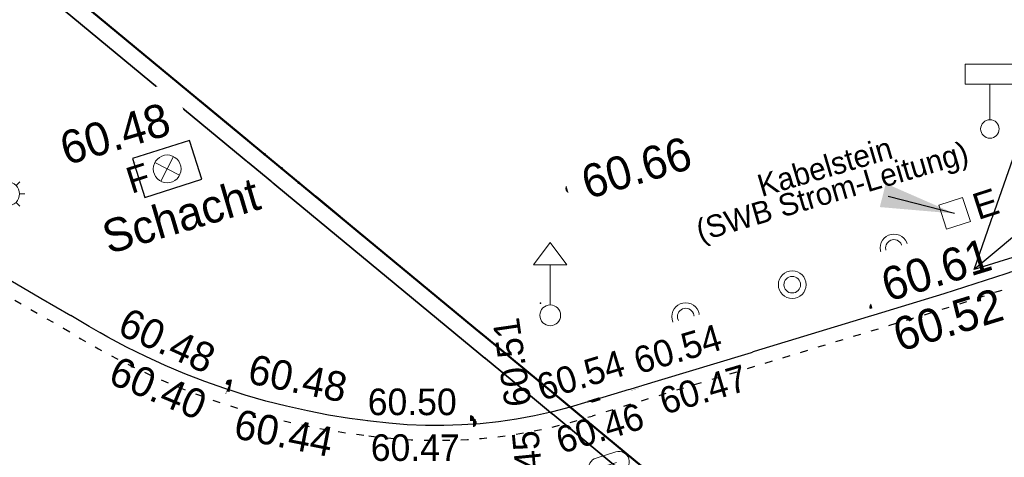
# Model space of a CAD drawing. Header units: metres. Extents: x 32365810 to 32367010, y 5620411 to 5622366.
# Tile 84 of 198: x 32366198.54 to 32366211.86, y 5622005.58 to 5622011.49. Entities that reach past the tile are written whole.
import ezdxf
from ezdxf import colors
from ezdxf.entities.mleader import LeaderData, LeaderLine
from ezdxf.math import Vec2, Vec3

# ---------------------------------------------------------------- set-up
doc = ezdxf.new("R2010")
doc.units = ezdxf.units.M
for name, pattern in [('1000.100', [0]), ('1000.104', [0.225, 0.075, -0.15]), ('1000.210', [0]), ('1600.2013', [0, 0]), ('1600.2028', [0]), ('1600.2505', [0])]:
    doc.linetypes.add(name, pattern=pattern)
doc.layers.get('0').update_dxf_attribs({"color": 1, "linetype": 'CONTINUOUS'})
for name, color, linetype in [('Beschriftung Topographie', 7, 'CONTINUOUS'), ('Fahrbahnmarkierung', 7, 'CONTINUOUS'), ('Flurstücke_Grenzpunkte', 11, 'CONTINUOUS'), ('Gebäude', 31, 'CONTINUOUS'), ('Höhen_ gemessen (NHN)', 7, 'CONTINUOUS'), ('Höhentexte_ gemessen (NHN)', 7, 'CONTINUOUS'), ('Lagebezeichnungen', 12, 'CONTINUOUS'), ('Symbole Topographie', 7, 'CONTINUOUS'), ('Topgraphie_ weitere örtliche Aufnahme', 7, 'CONTINUOUS'), ('Topographie_ örtl. Aufnahme', 7, 'CONTINUOUS')]:
    doc.layers.add(name, color=color, linetype=linetype)
doc.styles.add('Arial', font='Arial.ttf')
doc.styles.add('Beschriftung Topographie_ blau', font='Century Gothic.ttf')
doc.styles.add('Hausnummern NRW', font='Arial.ttf', dxfattribs={"width": 0.85})
doc.styles.add('Höhe NHN_ gemessen_ schwarz', font='Century Gothic.ttf')
doc.styles.add('Name - Bauwerken u. Einrichtungen - F 10', font='Arial.ttf')

# ---------------------------------------------------------------- blocks, each defined once
blk = doc.blocks.new('S1000.461')
at = {"color": 0, "lineweight": -2}
for p, q in [((-0.245, 0.245), (-0.35, 0.35)), ((0, 0.345), (0, 0.5)), ((0.245, 0.245), (0.35, 0.35)), ((-0.345, 0), (-0.5, 0)), ((0.345, 0), (0.5, 0)), ((-0.245, -0.245), (-0.35, -0.35)), ((0.245, -0.245), (0.35, -0.35)), ((0, -0.345), (0, -0.5))]:
    blk.add_line(p, q, dxfattribs=at)
blk.add_circle((0, 0), 0.345, dxfattribs=at)
blk = doc.blocks.new('S1000.364', base_point=(0.25, 0))
at = {"color": 0, "lineweight": -2}
for p, q in [((0.075, 0.175), (0.425, -0.175)), ((0.425, 0.175), (0.075, -0.175))]:
    blk.add_line(p, q, dxfattribs=at)
blk.add_circle((0.25, 0), 0.25, dxfattribs=at)
at = {"color": 0, "lineweight": -2, "insert": (-0.5, -0.235), "char_height": 0.47, "attachment_point": 7, "line_spacing_factor": 0.69, "style": 'Arial'}
blk.add_mtext('F', dxfattribs=at)
blk = doc.blocks.new('S1000.460', base_point=(0, -0.375))
at = {"color": 0, "lineweight": -2}
for p, q in [((-0.2, 0.23), (0, 0.5)), ((0, 0.5), (0.2, 0.23)), ((0.2, 0.23), (-0.2, 0.23)), ((0, -0.25), (0, 0.23))]:
    blk.add_line(p, q, dxfattribs=at)
blk.add_circle((0, -0.375), 0.125, dxfattribs=at)
blk = doc.blocks.new('S1000.451')
at = {"color": 0, "lineweight": -2}
for radius in [0.5, 0.3]:
    blk.add_circle((0, 0), radius, dxfattribs=at)
blk = doc.blocks.new('S1000.521', base_point=(0, -0.375))
at = {"color": 0, "lineweight": -2}
for p, q in [((-0.335, 0.23), (-0.335, 0.5)), ((-0.335, 0.5), (0.335, 0.5)), ((0.335, 0.5), (0.335, 0.23)), ((0.335, 0.23), (-0.335, 0.23)), ((0, -0.25), (0, 0.23))]:
    blk.add_line(p, q, dxfattribs=at)
blk.add_circle((0, -0.375), 0.125, dxfattribs=at)
blk = doc.blocks.new('S1000.217')
at = {"color": 0, "lineweight": -2}
for p, q in [((-0.25, 0.25), (0.25, 0.25)), ((-0.19, 0), (0.19, 0)), ((0.25, -0.25), (-0.25, -0.25))]:
    blk.add_line(p, q, dxfattribs=at)
for centre, start, end in [((-0.25, 0), 90, 270), ((0.25, 0), 270, 90)]:
    blk.add_arc(centre, 0.25, start, end, dxfattribs=at)
blk = doc.blocks.new('S1000.518', base_point=(-0.29, 0.005))
at = {"color": 0, "lineweight": -2}
for p, q in [((-0.075, 0.22), (-0.5, 0.22)), ((-0.5, 0.22), (-0.5, -0.205)), ((-0.075, -0.205), (-0.075, 0.22)), ((-0.5, -0.205), (-0.075, -0.205))]:
    blk.add_line(p, q, dxfattribs=at)
at = {"color": 0, "lineweight": -2, "insert": (0.055, -0.225), "char_height": 0.445, "attachment_point": 7, "line_spacing_factor": 0.69, "style": 'Arial'}
blk.add_mtext('E', dxfattribs=at)
blk = doc.blocks.new('S1000.258')
at = {"lineweight": -2}
blk.add_hatch(color=0, dxfattribs=at).paths.add_polyline_path([(-0.5, -0.5), (-0.5, 0.5), (0.5, 0.5), (0.5, -0.5)], flags=0)
blk = doc.blocks.new('S1000.15')
at = {"color": 0, "lineweight": -2}
for p, q in [((-0.5, 0.05), (-0.485, 0.1)), ((0.495, 0.05), (-0.5, 0.05)), ((-0.5, -0.05), (-0.5, 0)), ((-0.5, 0), (0.5, 0)), ((-0.485, 0.1), (0.49, 0.1)), ((-0.475, 0.15), (-0.455, 0.2)), ((0.475, 0.15), (-0.475, 0.15)), ((-0.455, 0.2), (0.455, 0.2)), ((-0.43, 0.25), (-0.4, 0.3)), ((0.43, 0.25), (-0.43, 0.25)), ((-0.4, 0.3), (0.395, 0.3)), ((-0.355, 0.35), (-0.295, 0.4)), ((0.36, 0.35), (-0.355, 0.35)), ((-0.295, 0.4), (0.3, 0.4)), ((0.22, 0.45), (-0.215, 0.45)), ((0.3, 0.4), (0.22, 0.45)), ((0.395, 0.3), (0.36, 0.35)), ((0.455, 0.2), (0.43, 0.25)), ((0.49, 0.1), (0.475, 0.15)), ((0.5, 0), (0.495, 0.05)), ((0.495, -0.05), (-0.5, -0.05)), ((-0.475, -0.15), (-0.49, -0.1)), ((-0.49, -0.1), (0.485, -0.1)), ((0.475, -0.15), (-0.475, -0.15)), ((-0.43, -0.25), (-0.455, -0.2)), ((-0.455, -0.2), (0.46, -0.2)), ((0.425, -0.25), (-0.43, -0.25)), ((-0.355, -0.35), (-0.4, -0.3)), ((-0.4, -0.3), (0.395, -0.3)), ((0.345, -0.35), (-0.355, -0.35)), ((-0.205, -0.45), (-0.29, -0.4)), ((-0.29, -0.4), (0.285, -0.4)), ((0.2, -0.45), (-0.205, -0.45)), ((0.285, -0.4), (0.345, -0.35)), ((0.395, -0.3), (0.425, -0.25)), ((0.46, -0.2), (0.475, -0.15)), ((0.485, -0.1), (0.495, -0.05))]:
    blk.add_line(p, q, dxfattribs=at)
blk.add_circle((0, 0), 0.5, dxfattribs=at)
blk = doc.blocks.new('Flurgrenze_ Begleitsignatur')
at = {"color": 0, "lineweight": -2}
for p, q in [((-0.29, 0), (-0.12, 0)), ((0.12, 0), (0.29, 0))]:
    blk.add_line(p, q, dxfattribs=at)
for p in [(-0.06, 0), (0, 0), (0.06, 0)]:
    blk.add_point(p, dxfattribs=at)
blk = doc.blocks.new('O183')
at = {"layer": 'Flurstücke_Grenzpunkte', "color": 251, "linetype": '1600.2013', "lineweight": 50, "true_color": 0x566563}
blk.add_line((32366209.661345, 5622003.219428), (32366198.742345, 5622012.244428), dxfattribs=at)
at = {"layer": 'Flurstücke_Grenzpunkte', "color": 251, "lineweight": 50, "true_color": 0x566563, "xscale": 5, "yscale": 5, "zscale": 5, "rotation": 140.424876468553}
blk.add_blockref('Flurgrenze_ Begleitsignatur', (32366202.082254, 5622009.483857), dxfattribs=at)
blk = doc.blocks.new('O1462')
at = {"layer": 'Flurstücke_Grenzpunkte', "color": 7, "linetype": '1600.2028', "lineweight": 35}
blk.add_line((32366209.518, 5622003.046), (32366198.599, 5622012.071), dxfattribs=at)
blk = doc.blocks.new('O1900')
at = {"layer": 'Flurstücke_Grenzpunkte', "color": 7, "linetype": '1600.2028', "lineweight": 35}
blk.add_line((32366209.518, 5622003.046), (32366198.599, 5622012.071), dxfattribs=at)
blk = doc.blocks.new('O2345')
at = {"layer": 'Gebäude', "color": 7, "linetype": '1600.2505', "lineweight": 18}
for p, q in [((32366199.21, 5622022.651), (32366193.38, 5622016.4)), ((32366200.98, 5622021), (32366199.21, 5622022.651)), ((32366203.187, 5622021.654), (32366200.98, 5622021)), ((32366205.442, 5622014.053), (32366203.187, 5622021.654)), ((32366193.38, 5622016.4), (32366197.215, 5622013.219)), ((32366200.404, 5622012.594), (32366205.442, 5622014.053)), ((32366197.215, 5622013.219), (32366200.404, 5622012.594))]:
    blk.add_line(p, q, dxfattribs=at)
at = {"layer": 'Höhentexte_ gemessen (NHN)', "color": 7, "lineweight": 25, "insert": (32366196.316232, 5622010.163675, 60.386), "char_height": 0.45, "attachment_point": 3, "rotation": 318.7139891, "line_spacing_factor": 0.69, "style": 'Höhe NHN_ gemessen_ schwarz', "bg_fill": 2}
blk.add_mtext('60.39', dxfattribs=at)
at = {"layer": 'Lagebezeichnungen', "color": 7, "lineweight": 18, "insert": (32366201.104029, 5622013.158145), "char_height": 0.7, "attachment_point": 8, "rotation": 16.0950712, "line_spacing_factor": 0.69, "style": 'Hausnummern NRW', "bg_fill": 2}
blk.add_mtext('1', dxfattribs=at)
blk = doc.blocks.new('O2655')
at = {"layer": 'Höhentexte_ gemessen (NHN)', "color": 7, "lineweight": 25, "insert": (32366199.892282, 5622009.73055, 60.477), "char_height": 0.45, "attachment_point": 8, "rotation": 16.5124674, "line_spacing_factor": 0.69, "style": 'Höhe NHN_ gemessen_ schwarz', "bg_fill": 2}
blk.add_mtext('60.48', dxfattribs=at)

msp = doc.modelspace()

# ---------------------------------------------------------------- linework, layer by layer
at = {"layer": 'Topographie_ örtl. Aufnahme', "color": 7, "true_color": 0xffffff}
msp.add_point((32366205.586379, 5622007.658766, 60.042), dxfattribs=at)

# ---------------------------------------------------------------- block references
at = {"layer": 'Höhen_ gemessen (NHN)', "color": 7, "lineweight": 18, "xscale": 0.1125, "yscale": 0.1125, "zscale": 0.1125}
for p in [(32366200.068, 5622009.617, 60.477), (32366205.987, 5622009.211, 60.655), (32366210.101, 5622007.607, 60.609), (32366210.131, 5622007.49, 60.52), (32366206.852, 5622006.583, 60.541), (32366201.329, 5622006.493, 60.399), (32366201.389, 5622006.569, 60.484), (32366206.872, 5622006.493, 60.468), (32366206.273, 5622006.384, 60.542), (32366206.338, 5622006.336, 60.457), (32366202.188, 5622006.199, 60.436), (32366202.226, 5622006.311, 60.476), (32366205.406, 5622006.186, 60.506), (32366204.628, 5622006.086, 60.5), (32366205.409, 5622006.121, 60.449), (32366204.66, 5622006.044, 60.473)]:
    msp.add_blockref('S1000.15', p, dxfattribs=at)
at = {"layer": 'Symbole Topographie', "color": 7, "lineweight": 18}
msp.add_blockref('S1000.521', (32366211.667437, 5622010.016496, 60.599), dxfattribs=at)
for name, p, xscale, yscale, zscale, rotation in [('S1000.364', (32366200.5335, 5622009.477, 60.49), 0.7525, 0.7525, 0.7525, 17.613632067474), ('S1000.518', (32366211.187815, 5622008.873294, 60.583), 0.800000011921, 0.800000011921, 0.800000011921, 17.904441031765), ('S1000.258', (32366211.051, 5622007.793, 60.494), 0.15000000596, 0.15000000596, 0.15000000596, 16.919001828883), ('S1000.258', (32366202.156, 5622006.264, 60.427), 0.15000000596, 0.15000000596, 0.15000000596, 166.581155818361), ('S1000.258', (32366205.395, 5622006.116, 60.458), 0.15000000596, 0.15000000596, 0.15000000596, 190.47012857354), ('S1000.217', (32366206.513289, 5622005.472927, 60.479), 0.5625, 0.5625, 0.5625, 16.994542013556)]:
    msp.add_blockref(name, p, dxfattribs=dict(at, xscale=xscale, yscale=yscale, zscale=zscale, rotation=rotation))
for name, p, xscale, yscale, zscale in [('S1000.461', (32366198.373286, 5622009.139132, 60.43), 0.47, 0.47, 0.47), ('S1000.451', (32366210.369452, 5622008.407217, 60.583), 0.375, 0.375, 0.375), ('S1000.460', (32366205.717869, 5622007.496341, 60.573), 1.125, 1.125, 1.125), ('S1000.451', (32366208.992539, 5622007.910774, 60.595), 0.375, 0.375, 0.375), ('S1000.451', (32366207.551211, 5622007.47898, 60.57), 0.375, 0.375, 0.375)]:
    msp.add_blockref(name, p, dxfattribs=dict(at, xscale=xscale, yscale=yscale, zscale=zscale))

# ---------------------------------------------------------------- texts
at = {"layer": 'Höhentexte_ gemessen (NHN)', "color": 7, "lineweight": 25, "attachment_point": 8, "line_spacing_factor": 0.69, "style": 'Höhe NHN_ gemessen_ schwarz', "bg_fill": 2}
for s, insert, char_height, rotation in [('60.48', (32366200.449092, 5622006.969035, 60.46), 0.4, 335.7284254), ('60.48', (32366202.260993, 5622006.442934, 60.452), 0.4, 348.5667566), ('60.45', (32366205.617917, 5622005.352622, 60.425), 0.36, 95.6352411)]:
    msp.add_mtext(s, dxfattribs=dict(at, insert=insert, char_height=char_height, rotation=rotation))
at = {"layer": 'Höhentexte_ gemessen (NHN)', "color": 7, "lineweight": 25, "char_height": 0.36, "attachment_point": 8, "line_spacing_factor": 0.69, "style": 'Höhe NHN_ gemessen_ schwarz', "bg_fill": 2}
for s, insert in [('60.50', (32366203.849927, 5622006.140778, 60.476)), ('60.47', (32366203.890911, 5622005.521766, 60.449))]:
    msp.add_mtext(s, dxfattribs=dict(at, insert=insert))
at = {"layer": 'Lagebezeichnungen', "color": 7, "lineweight": 18, "insert": (32366211.049396, 5622002.488016), "char_height": 0.95, "attachment_point": 7, "rotation": 16.4704074, "line_spacing_factor": 0.69, "style": 'Name - Bauwerken u. Einrichtungen - F 10', "bg_fill": 2}
msp.add_mtext('Franziskanerstraße', dxfattribs=at)

# ---------------------------------------------------------------- leaders
at = {"layer": 'Beschriftung Topographie', "color": 142, "lineweight": 25, "true_color": 0x0087cd}
ml = msp.add_multileader_mtext('Standard', dxfattribs=at)
ml.set_content('Kabelstein\\P(SWB Strom-Leitung)', color=256, style='Beschriftung Topographie_ blau')
ml.set_leader_properties(linetype='CONTINUOUS')
ml.build(insert=Vec2(0, 0))
ml.multileader.update_dxf_attribs({"has_dogleg": 0, "dogleg_length": 0, "arrow_head_size": 0})
ctx = ml.context
ctx.base_point, ctx.char_height, ctx.arrow_head_size, ctx.landing_gap_size = Vec3(32366209.391797, 5622009.649201), 0.3, 0, 0
notes = []
notes.append((ctx, [(0, (1, 1, 0), (32366210.290795, 5622009.101325), (0, 0), 0, [(0, [(32366211.187842, 5622008.873302)], 0, [])])]))
ctx.mtext.insert, ctx.mtext.text_direction, ctx.mtext.alignment, ctx.mtext.line_spacing_factor = Vec3(32366209.391797, 5622009.649201), Vec3(0.959078, 0.283141), 2, 0.69
for ctx, leaders in notes:
    for number, flags, end, landing, length, lines in leaders:
        leader = LeaderData()
        leader.index, (leader.has_last_leader_line, leader.has_dogleg_vector, leader.attachment_direction) = number, flags
        leader.last_leader_point, leader.dogleg_vector, leader.dogleg_length = Vec3(end), Vec3(landing), length
        for number, points, colour, breaks in lines:
            line = LeaderLine()
            line.index, line.vertices, line.color, line.breaks = number, Vec3.list(points), colors.encode_raw_color(colour), breaks
            leader.lines.append(line)
        ctx.leaders.append(leader)

# ---------------------------------------------------------------- next in the draw order: texts
at = {"layer": 'Beschriftung Topographie', "color": 142, "lineweight": 25, "true_color": 0x0087cd, "insert": (32366200.719424, 5622008.843794), "char_height": 0.45, "attachment_point": 5, "rotation": 16.5124674, "line_spacing_factor": 0.69, "style": 'Beschriftung Topographie_ blau', "bg_fill": 2}
msp.add_mtext('Schacht', dxfattribs=at)
at = {"layer": 'Höhentexte_ gemessen (NHN)', "color": 7, "lineweight": 25, "line_spacing_factor": 0.69, "style": 'Höhe NHN_ gemessen_ schwarz', "bg_fill": 2}
for s, insert, char_height, attachment_point, rotation in [('60.66', (32366206.162429, 5622009.277373, 60.631), 0.45, 4, 16.5124674), ('60.61', (32366211.009561, 5622007.892328, 60.585), 0.45, 8, 17.1451822), ('60.51', (32366205.469937, 5622006.289307, 60.482), 0.36, 7, 98.2813421), ('60.54', (32366207.492293, 5622006.864277, 60.517), 0.36, 8, 16.5124674), ('60.40', (32366200.332726, 5622006.323739, 60.375), 0.4, 8, 337.4044814), ('60.46', (32366206.442389, 5622005.792933, 60.433), 0.36, 8, 17.1451822), ('60.44', (32366202.072859, 5622005.703971, 60.412), 0.4, 8, 348.8114681)]:
    msp.add_mtext(s, dxfattribs=dict(at, insert=insert, char_height=char_height, attachment_point=attachment_point, rotation=rotation))

# ---------------------------------------------------------------- next in the draw order: texts
at = {"layer": 'Höhentexte_ gemessen (NHN)', "color": 7, "lineweight": 25, "attachment_point": 8, "line_spacing_factor": 0.69, "style": 'Höhe NHN_ gemessen_ schwarz', "bg_fill": 2}
for s, insert, char_height, rotation in [('60.52', (32366211.168011, 5622007.215394, 60.496), 0.45, 17.1451822), ('60.54', (32366206.182342, 5622006.509878, 60.518), 0.36, 17.1451822), ('60.47', (32366207.841387, 5622006.316253, 60.444), 0.36, 16.5124674)]:
    msp.add_mtext(s, dxfattribs=dict(at, insert=insert, char_height=char_height, rotation=rotation))

# ---------------------------------------------------------------- next in the draw order: block references
at = {"layer": 'Flurstücke_Grenzpunkte', "color": 7, "true_color": 0xffffff}
msp.add_blockref('O183', (0, 0), dxfattribs=at)

# ---------------------------------------------------------------- next in the draw order: block references
msp.add_blockref('O1462', (0, 0), dxfattribs=at)

# ---------------------------------------------------------------- next in the draw order: block references
msp.add_blockref('O1900', (0, 0), dxfattribs=at)

# ---------------------------------------------------------------- next in the draw order: linework, layer by layer
at = {"layer": 'Fahrbahnmarkierung', "color": 253, "linetype": '1000.210', "lineweight": 25, "true_color": 0x999999}
for p, q in [((32366220.297281, 5622015.505652, 60.724), (32366211.452917, 5622008.11508, 60.584)), ((32366211.452917, 5622008.11508, 60.584), (32366213.277828, 5622013.326283, 60.674)), ((32366223.825677, 5622011.979904, 60.594), (32366211.452917, 5622008.11508, 60.584))]:
    msp.add_line(p, q, dxfattribs=at)
at = {"layer": 'Topgraphie_ weitere örtliche Aufnahme', "color": 142, "linetype": '1000.104', "lineweight": 25, "true_color": 0x0087cd}
for p, q in [((32366212.541087, 5622008.064272), (32366211.110839, 5622007.602192)), ((32366211.110839, 5622007.602192), (32366206.28466, 5622006.134137))]:
    msp.add_line(p, q, dxfattribs=at)
for centre, radius, start, end in [((32366204.409348, 5622015.708796), 9.909843, 237.8011646, 263.3522909), ((32366204.177894, 5622012.702069), 6.89755, 262.3706106, 287.7844462)]:
    msp.add_arc(centre, radius, start, end, dxfattribs=at)
at = {"layer": 'Topographie_ örtl. Aufnahme', "color": 142, "linetype": '1000.100', "lineweight": 25, "true_color": 0x0087cd}
for p, q in [((32366200.23074, 5622009.091235, 60.466), (32366201.003333, 5622009.336518, 60.502)), ((32366211.051, 5622007.793, 60.494), (32366212.481, 5622008.255, 60.468)), ((32366206.225, 5622006.325, 60.44), (32366211.051, 5622007.793, 60.494))]:
    msp.add_line(p, q, dxfattribs=at)
for points in [[(32366203.287, 5622006.064, 60.424), (32366203.000345, 5622006.101691, 60.418067), (32366202.714939, 5622006.1479, 60.412133), (32366202.431035, 5622006.202586, 60.4062), (32366202.148886, 5622006.2657, 60.400267), (32366201.868741, 5622006.337187, 60.394333), (32366201.590848, 5622006.416982, 60.3884), (32366201.315454, 5622006.505016, 60.382467), (32366201.042803, 5622006.60121, 60.376533), (32366200.773137, 5622006.705479, 60.3706), (32366200.506695, 5622006.817731, 60.364667), (32366200.243713, 5622006.937865, 60.358733), (32366199.984424, 5622007.065776, 60.3528), (32366199.729059, 5622007.20135, 60.346867), (32366199.477843, 5622007.344467, 60.340933), (32366199.231, 5622007.495, 60.335)], [(32366206.225, 5622006.325, 60.44), (32366205.987684, 5622006.253634, 60.438667), (32366205.74789, 5622006.191096, 60.437333), (32366205.505947, 5622006.137473, 60.436), (32366205.262186, 5622006.092836, 60.434667), (32366205.016941, 5622006.057248, 60.433333), (32366204.770546, 5622006.030756, 60.432), (32366204.523341, 5622006.013398, 60.430667), (32366204.275662, 5622006.005197, 60.429333), (32366204.02785, 5622006.006164, 60.428), (32366203.780243, 5622006.016299, 60.426667), (32366203.53318, 5622006.035586, 60.425333), (32366203.287, 5622006.064, 60.424)]]:
    msp.add_polyline3d(points, dxfattribs=at)

# ---------------------------------------------------------------- next in the draw order: block references
at = {"layer": 'Gebäude', "color": 7, "true_color": 0xffffff}
msp.add_blockref('O2345', (0, 0), dxfattribs=at)

# ---------------------------------------------------------------- next in the draw order: block references
msp.add_blockref('O2655', (0, 0), dxfattribs=at)

# ---------------------------------------------------------------- next in the draw order: linework, layer by layer
at = {"layer": 'Topgraphie_ weitere örtliche Aufnahme', "color": 142, "linetype": '1000.104', "lineweight": 25, "true_color": 0x0087cd}
msp.add_arc((32366211.963862, 5622030.257204), 26.281446, 231.481028, 240.7665106, dxfattribs=at)
at = {"layer": 'Topographie_ örtl. Aufnahme', "color": 142, "linetype": '1000.100', "lineweight": 25, "true_color": 0x0087cd}
for p, q in [((32366200.83626, 5622009.862765, 60.515), (32366200.063667, 5622009.617482, 60.478)), ((32366201.003333, 5622009.336518, 60.502), (32366200.83626, 5622009.862765, 60.515)), ((32366200.063667, 5622009.617482, 60.478), (32366200.23074, 5622009.091235, 60.466))]:
    msp.add_line(p, q, dxfattribs=at)
msp.add_polyline3d([(32366195.721, 5622009.851, 60.252), (32366196.091526, 5622009.561488, 60.261222), (32366196.46721, 5622009.278703, 60.270444), (32366196.847932, 5622009.002737, 60.279667), (32366197.233567, 5622008.733679, 60.288889), (32366197.62399, 5622008.471618, 60.298111), (32366198.019074, 5622008.216637, 60.307333), (32366198.41869, 5622007.968821, 60.316556), (32366198.822709, 5622007.728249, 60.325778), (32366199.231, 5622007.495, 60.335)], dxfattribs=at)

doc.saveas('drawing.dxf')
